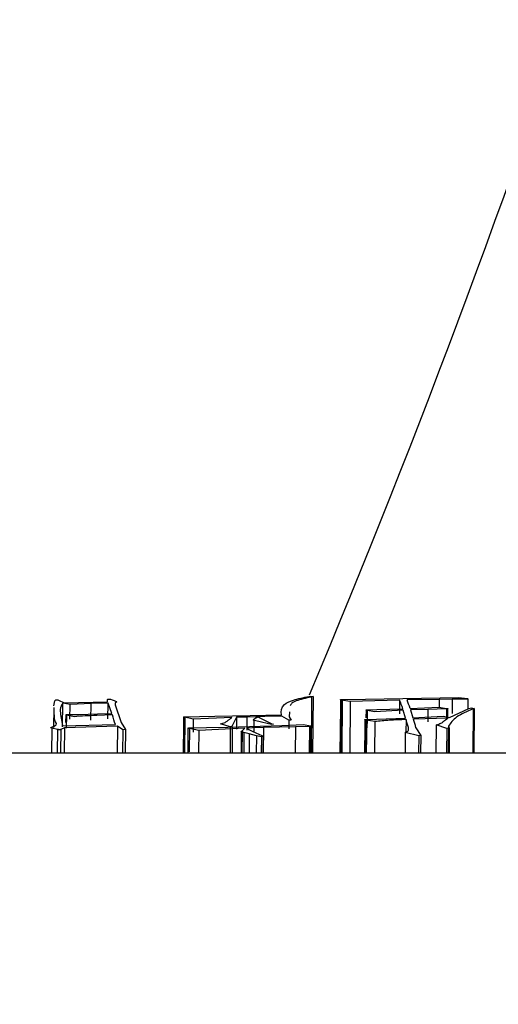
# Model space of a CAD drawing. Header units: millimetres. Extents: x -7 to 844, y 0 to 594.
# Tile 91 of 137: x 319.387 to 320.205, y 474.97 to 476.654. Entities that reach past the tile are written whole.
import ezdxf

# ---------------------------------------------------------------- set-up
doc = ezdxf.new("R2010")
doc.units = ezdxf.units.MM
doc.styles.add('SLDTEXTSTYLE2', font='HYSWLONGFANGSONG.TTF', dxfattribs={"bigfont": 'bigfont'})
doc.styles.add('SLDTEXTSTYLE3', font='HYSWLONGFANGSONG.TTF')
doc.dimstyles.new('SLDDIMSTYLE15', dxfattribs={"dimtxt": 9.875366, "dimasz": 4.884615, "dimexe": 0, "dimexo": 0.0625, "dimgap": 2.468842, "dimtad": 0, "dimtih": 1, "dimtoh": 1, "dimlfac": 5, "dimrnd": 1e-09, "dimzin": 12, "dimdsep": 46, "dimtxsty": 'SLDTEXTSTYLE3', "dimblk1": 'NONE', "dimblk2": 'NONE', "dimsah": 1, "dimcen": 0, "dimadec": 0, "dimazin": 3, "dimtfac": 1, "dimtdec": 3, "dimtmove": 0, "dimatfit": 3, "dimldrblk": 'NONE', "dimfxl": 1, "dimfrac": 2, "dimtolj": 1, "dimtzin": 12, "dimarcsym": 0})

# ---------------------------------------------------------------- blocks, each defined once
blk = doc.blocks.new('_D_55')
at = {"color": 7, "linetype": 'Continuous', "lineweight": 18}
blk.add_line((512.9103, 531.6318), (472.0115, 531.6318), dxfattribs=at)
at = {"color": 7, "linetype": 'Continuous', "lineweight": 18, "attachment_point": 1}
for s, insert, char_height, style in [('通', (502.6797, 543.5691), 9.2604, 'SLDTEXTSTYLE2'), ('%%c', (482.4208, 543.5691), 9.26042, 'SLDTEXTSTYLE3'), ('22', (494.0367, 543.5691), 9.26042, 'SLDTEXTSTYLE3'), ('8-', (472.0115, 543.5691), 9.26042, 'SLDTEXTSTYLE3')]:
    blk.add_mtext(s, dxfattribs=dict(at, insert=insert, char_height=char_height, style=style))
blk = doc.blocks.new('_None')

msp = doc.modelspace()

# ---------------------------------------------------------------- linework, layer by layer
at = {"color": 7, "linetype": 'Continuous', "lineweight": 25}
for p, q in [((319.452903, 475.490197), (319.462985, 475.485916)), ((319.460176, 475.444393), (319.460544, 475.485233)), ((319.473028, 475.482877), (319.460544, 475.485233)), ((319.462985, 475.485916), (319.537093, 475.487317)), ((319.472797, 475.457718), (319.473028, 475.482877)), ((319.508753, 475.484492), (319.473028, 475.482877)), ((319.537864, 475.485233), (319.508753, 475.484492)), ((319.536946, 475.489836), (319.537101, 475.491378)), ((319.537093, 475.487317), (319.536946, 475.489836)), ((319.53762, 475.458247), (319.537864, 475.485233)), ((319.544404, 475.467452), (319.537864, 475.485233)), ((319.542007, 475.491726), (319.544613, 475.490907)), ((319.544613, 475.490907), (319.548205, 475.489598)), ((319.548205, 475.489598), (319.551497, 475.488159)), ((319.549781, 475.484437), (319.550218, 475.482123)), ((319.550218, 475.482123), (319.560491, 475.451876)), ((319.881237, 475.496669), (319.884506, 475.497226)), ((319.884506, 475.497226), (319.888315, 475.496444)), ((319.885872, 475.495824), (319.885431, 475.442474)), ((319.888315, 475.496444), (319.885872, 475.495824)), ((319.888315, 475.496444), (319.887519, 475.399518)), ((319.935114, 475.491049), (319.934999, 475.477735)), ((319.936489, 475.490434), (319.935703, 475.399518)), ((319.951759, 475.487918), (319.936489, 475.490434)), ((319.938074, 475.491378), (319.978099, 475.491848)), ((319.951759, 475.487918), (319.950979, 475.399518)), ((320.036307, 475.490311), (319.951759, 475.487918)), ((319.978099, 475.491848), (320.137723, 475.494914)), ((320.036307, 475.490311), (320.036105, 475.467003)), ((320.103915, 475.491439), (320.048988, 475.490548)), ((320.103915, 475.491439), (320.1038, 475.478038)), ((320.126199, 475.491726), (320.103915, 475.491439)), ((320.126199, 475.491726), (320.125993, 475.467648)), ((320.15085, 475.49196), (320.126199, 475.491726)), ((320.137723, 475.494914), (320.151668, 475.492953)), ((320.153317, 475.475236), (320.153463, 475.492437)), ((319.445124, 475.4777), (319.444798, 475.443352)), ((319.465475, 475.465119), (319.465339, 475.451866)), ((319.467736, 475.465443), (319.487705, 475.465857)), ((319.487705, 475.465857), (319.519909, 475.466692)), ((319.545192, 475.465018), (319.518415, 475.464039)), ((319.519909, 475.466692), (319.544404, 475.467452)), ((319.780766, 475.464102), (319.834105, 475.465298)), ((319.84819, 475.470228), (319.8476, 475.46177)), ((319.934999, 475.477735), (319.934326, 475.399518)), ((319.978815, 475.473246), (319.978686, 475.459973)), ((319.980777, 475.472626), (319.980556, 475.450082)), ((319.99389, 475.470407), (319.980777, 475.472626)), ((319.981562, 475.473695), (319.997246, 475.474227)), ((320.042452, 475.473162), (319.99389, 475.470407)), ((319.997246, 475.474227), (320.019413, 475.474894)), ((320.019413, 475.474894), (320.041617, 475.475617)), ((320.046444, 475.459611), (320.042452, 475.473162)), ((320.054232, 475.476075), (320.103357, 475.478102)), ((320.055087, 475.473567), (320.05906, 475.460113)), ((320.084498, 475.474492), (320.055088, 475.473567)), ((320.084498, 475.474492), (320.084289, 475.452967)), ((320.100627, 475.474894), (320.084498, 475.474492)), ((320.116702, 475.475285), (320.100627, 475.474894)), ((320.103357, 475.478102), (320.116384, 475.476211)), ((320.116384, 475.476211), (320.116204, 475.457409)), ((320.116702, 475.475285), (320.116531, 475.457646)), ((320.118392, 475.461317), (320.11853, 475.475649)), ((320.121457, 475.460763), (320.154456, 475.475753)), ((320.154456, 475.475753), (320.159002, 475.477188)), ((320.159002, 475.477188), (320.163601, 475.476143)), ((320.161878, 475.47549), (320.161145, 475.399518)), ((320.163601, 475.476143), (320.161878, 475.47549)), ((320.163601, 475.476143), (320.162865, 475.399518)), ((319.459242, 475.450302), (319.460156, 475.446022)), ((319.460156, 475.446022), (319.550297, 475.448399)), ((319.467047, 475.442339), (319.467274, 475.464383)), ((319.480112, 475.461833), (319.467274, 475.464383)), ((319.560491, 475.451876), (319.567406, 475.439911)), ((319.666832, 475.448278), (319.66632, 475.399518)), ((319.666971, 475.461523), (319.666832, 475.448278)), ((319.66889, 475.460911), (319.668244, 475.399518)), ((319.683354, 475.457871), (319.668891, 475.460911)), ((319.670567, 475.46177), (319.694017, 475.462055)), ((319.683354, 475.457871), (319.683115, 475.435593)), ((319.749393, 475.460624), (319.683354, 475.457871)), ((319.694017, 475.462055), (319.720125, 475.462624)), ((319.720125, 475.462624), (319.780766, 475.464102)), ((319.74685, 475.444703), (319.729906, 475.449763)), ((319.757435, 475.460911), (319.749837, 475.44625)), ((319.757435, 475.460911), (319.757223, 475.440755)), ((319.775057, 475.461336), (319.757435, 475.460911)), ((319.775057, 475.461336), (319.774819, 475.438721)), ((319.805715, 475.462192), (319.775057, 475.461336)), ((319.787052, 475.457579), (319.790547, 475.459974)), ((319.797703, 475.453074), (319.790186, 475.455011)), ((319.797066, 475.460188), (319.801748, 475.457655)), ((319.812275, 475.449538), (319.797703, 475.453074)), ((319.801748, 475.457655), (319.818003, 475.44992)), ((319.834939, 475.462687), (319.805715, 475.462192)), ((319.817674, 475.44832), (319.812275, 475.449538)), ((319.820564, 475.449009), (319.817674, 475.44832)), ((319.818004, 475.44992), (319.820564, 475.449009)), ((319.834643, 475.447094), (319.871661, 475.448783)), ((319.84709, 475.456038), (319.834939, 475.462687)), ((319.84709, 475.456038), (319.846929, 475.441152)), ((319.850857, 475.456267), (319.84709, 475.456038)), ((319.8476, 475.46177), (319.850857, 475.456267)), ((319.871661, 475.448783), (319.883629, 475.44625)), ((319.976808, 475.456738), (319.976666, 475.443505)), ((319.978782, 475.455973), (319.978172, 475.399518)), ((319.993786, 475.453527), (319.978782, 475.455972)), ((319.979925, 475.457287), (319.979305, 475.399518)), ((319.979925, 475.457287), (320.046444, 475.459611)), ((319.993786, 475.453527), (319.993195, 475.399518)), ((320.047254, 475.456994), (320.047024, 475.43554)), ((320.05906, 475.460113), (320.110402, 475.462761)), ((320.119148, 475.459536), (320.05989, 475.457438)), ((320.098668, 475.448093), (320.098122, 475.399518)), ((320.11712, 475.441725), (320.098668, 475.448093)), ((320.110402, 475.462761), (320.121457, 475.460763)), ((319.441832, 475.442436), (319.441334, 475.399421)), ((319.45138, 475.440075), (319.441832, 475.442436)), ((319.45138, 475.440075), (319.450906, 475.399518)), ((319.463302, 475.443063), (319.457222, 475.440075)), ((319.463302, 475.443063), (319.4628, 475.399518)), ((319.553821, 475.445552), (319.463302, 475.443063)), ((319.553821, 475.445552), (319.553296, 475.399518)), ((319.563281, 475.439511), (319.553821, 475.445552)), ((319.563281, 475.439511), (319.562812, 475.399518)), ((319.567406, 475.439911), (319.563281, 475.439511)), ((319.567406, 475.439911), (319.566934, 475.399518)), ((319.674434, 475.44229), (319.674282, 475.429091)), ((319.67698, 475.441492), (319.676517, 475.401538)), ((319.692974, 475.438401), (319.676981, 475.441492)), ((319.677066, 475.442598), (319.705867, 475.443225)), ((319.692974, 475.438401), (319.692517, 475.399518)), ((319.771508, 475.442203), (319.692974, 475.438401)), ((319.705867, 475.443225), (319.742347, 475.44423)), ((319.742347, 475.44423), (319.834642, 475.447094)), ((319.74685, 475.444703), (319.746333, 475.399518)), ((319.750243, 475.444852), (319.74685, 475.444703)), ((319.750243, 475.444852), (319.749725, 475.399518)), ((319.765559, 475.43606), (319.765403, 475.422876)), ((319.766913, 475.437999), (319.766459, 475.399518)), ((319.766913, 475.437999), (319.771508, 475.442203)), ((319.770124, 475.434692), (319.769703, 475.399518)), ((319.779285, 475.43241), (319.770124, 475.434692)), ((319.784892, 475.442668), (319.77538, 475.442285)), ((319.77538, 475.442285), (319.77868, 475.440146)), ((319.77868, 475.440146), (319.78505, 475.436632)), ((319.779285, 475.43241), (319.778887, 475.399518)), ((319.79166, 475.429444), (319.779285, 475.43241)), ((319.80367, 475.443294), (319.784892, 475.442668)), ((319.78505, 475.436632), (319.800571, 475.42953)), ((319.80367, 475.443294), (319.803166, 475.399518)), ((319.858167, 475.444783), (319.80367, 475.443294)), ((319.882328, 475.445403), (319.858167, 475.444783)), ((319.882328, 475.445403), (319.881805, 475.399518)), ((319.883629, 475.44625), (319.883098, 475.399518)), ((319.885336, 475.399518), (319.885862, 475.445745)), ((319.976666, 475.443505), (319.976192, 475.399518)), ((320.045922, 475.435017), (320.045497, 475.399518)), ((320.069137, 475.429284), (320.045922, 475.435017)), ((320.064183, 475.442981), (320.072451, 475.429947)), ((320.11712, 475.441725), (320.11663, 475.399518)), ((320.121222, 475.442203), (320.11712, 475.441725)), ((320.119536, 475.445472), (320.119013, 475.399518)), ((320.119536, 475.445472), (320.121222, 475.442203)), ((320.121222, 475.442203), (320.120728, 475.399518)), ((319.674282, 475.429091), (319.67394, 475.399518)), ((319.765403, 475.422876), (319.765126, 475.399518)), ((319.79166, 475.429444), (319.791294, 475.399518)), ((319.799883, 475.42762), (319.79166, 475.429444)), ((319.799883, 475.42762), (319.799536, 475.399518)), ((319.80273, 475.428533), (319.799883, 475.42762)), ((319.800571, 475.42953), (319.80273, 475.428533)), ((319.80273, 475.428533), (319.802374, 475.399518)), ((320.069137, 475.429284), (320.068772, 475.399518)), ((320.072451, 475.429947), (320.069137, 475.429284)), ((320.072451, 475.429947), (320.07208, 475.399518)), ((335.610703, 475.399518), (312.903434, 475.399518))]:
    msp.add_line(p, q, dxfattribs=at)
at = {"color": 8, "linetype": 'Continuous', "lineweight": 25}
for p, q in [((319.508494, 475.455841), (319.508753, 475.484492)), ((319.938074, 475.491378), (319.937286, 475.399518)), ((319.787052, 475.457579), (319.786819, 475.435822)), ((319.457222, 475.440075), (319.456748, 475.399518)), ((319.858167, 475.444783), (319.857649, 475.399518))]:
    msp.add_line(p, q, dxfattribs=at)
at = {"color": 7, "linetype": 'Continuous', "lineweight": 25, "flags": 128}
msp.add_lwpolyline([(319.445389, 475.480682), (319.446109, 475.486336), (319.446874, 475.489072), (319.448084, 475.490398), (319.448847, 475.490705), (319.449258, 475.490778), (319.449476, 475.490801), (319.449702, 475.490816), (319.449938, 475.490821), (319.450181, 475.490818), (319.450694, 475.490786), (319.451213, 475.490713), (319.451754, 475.490591), (319.452903, 475.490197), (319.452903, 475.490197)], dxfattribs=at)
at = {"color": 7, "linetype": 'Continuous', "lineweight": 18}
msp.add_arc((304.29717, 482.130287), 43.076923, 262.7000494, 5.9555652, dxfattribs=at)
at = {"color": 8, "linetype": 'Continuous', "lineweight": 25}
msp.add_arc((304.139196, 482.130287), 17.08239, 337.1583238, 346.988116, dxfattribs=at)
at = {"color": 7, "linetype": 'Continuous', "lineweight": 25}
for centre, radius, start, end in [((319.60802, 475.327234), 0.458283, 18.891672, 20.845127), ((319.623546, 475.328236), 0.455353, 18.945511, 20.882591), ((318.87806, 475.250994), 0.700622, 16.365113, 17.78691), ((319.314545, 475.232017), 0.766471, 16.006986, 17.068992), ((319.327718, 475.232122), 0.766057, 15.977059, 17.105037), ((318.967213, 475.21842), 0.815112, 16.128483, 16.230828)]:
    msp.add_arc(centre, radius, start, end, dxfattribs=at)
for points, knots in [([(319.460544, 475.485233), (319.458601, 475.48167), (319.454688, 475.474493), (319.45758, 475.462791), (319.458697, 475.454399), (319.459242, 475.450302)], [0, 0, 0, 0, 0.33547714, 0.67560636, 1, 1, 1, 1]), ([(319.537101, 475.491378), (319.53714, 475.491501), (319.537202, 475.491694), (319.537566, 475.491907), (319.537953, 475.492013), (319.538307, 475.492073), (319.538693, 475.492109), (319.53906, 475.492121), (319.539446, 475.49212), (319.539975, 475.492094), (319.540655, 475.492027), (319.541372, 475.491901), (319.541772, 475.491791), (319.542007, 475.491726)], [0, 0, 0, 0, 0.25199956, 0.39410457, 0.45164384, 0.50235573, 0.56129457, 0.58870561, 0.61631498, 0.6767168, 0.75049913, 0.85366412, 1, 1, 1, 1]), ([(319.551497, 475.488159), (319.551865, 475.488009), (319.552416, 475.487785), (319.553515, 475.487159), (319.550002, 475.486117), (319.549866, 475.485077), (319.549781, 475.484437)], [0, 0, 0, 0, 0.12533214, 0.18795146, 0.50043666, 1, 1, 1, 1]), ([(319.834105, 475.465298), (319.83372, 475.471326), (319.833142, 475.480355), (319.852348, 475.490613), (319.871629, 475.494655), (319.881237, 475.496669)], [0, 0, 0, 0, 0.50190285, 0.75179489, 1, 1, 1, 1]), ([(319.885872, 475.495824), (319.885608, 475.495755), (319.877071, 475.493505), (319.860276, 475.49033), (319.851505, 475.484972), (319.849779, 475.482067), (319.848915, 475.480613)], [0, 0, 0, 0, 0.01538912, 0.49825831, 0.74874664, 1, 1, 1, 1]), ([(319.936489, 475.490434), (319.936097, 475.490529), (319.935312, 475.490719), (319.935071, 475.490972), (319.935143, 475.491135), (319.935313, 475.491212), (319.935606, 475.491274), (319.936093, 475.491329), (319.936948, 475.491362), (319.937648, 475.491372), (319.938074, 475.491378)], [0, 0, 0, 0, 0.25130899, 0.50331938, 0.57370882, 0.63612239, 0.69455297, 0.75380424, 0.85030243, 1, 1, 1, 1]), ([(320.151668, 475.492953), (320.152199, 475.492875), (320.152987, 475.492759), (320.153462, 475.49255), (320.153487, 475.492386), (320.153276, 475.492228), (320.152783, 475.492097), (320.151905, 475.492014), (320.151244, 475.49198), (320.150851, 475.49196)], [0, 0, 0, 0, 0.24950823, 0.37009432, 0.50197988, 0.63549485, 0.75321322, 0.85285254, 1, 1, 1, 1]), ([(319.441832, 475.442436), (319.441317, 475.4426), (319.440517, 475.442854), (319.439678, 475.443151), (319.439616, 475.443399), (319.441436, 475.444207), (319.454249, 475.447699), (319.446151, 475.453624), (319.446717, 475.459059), (319.44613, 475.462855), (319.446004, 475.465889), (319.44584, 475.467938), (319.445799, 475.468468), (319.445787, 475.46861), (319.445784, 475.468653), (319.445504, 475.471761), (319.445496, 475.474688), (319.445489, 475.47761)], [0, 0, 0, 0, 0.01457219, 0.02264689, 0.02473204, 0.03339037, 0.09042413, 0.36329326, 0.4545566, 0.545821, 0.68070852, 0.71543456, 0.72461813, 0.72716505, 0.72792729, 0.72834873, 1, 1, 1, 1]), ([(319.467274, 475.464383), (319.466507, 475.464588), (319.465532, 475.464847), (319.465441, 475.465179), (319.465663, 475.465288), (319.465895, 475.46535), (319.46622, 475.465392), (319.46682, 475.46543), (319.467348, 475.465437), (319.467736, 475.465443)], [0, 0, 0, 0, 0.50119761, 0.63648804, 0.69593807, 0.75436442, 0.79767924, 0.85177164, 1, 1, 1, 1]), ([(319.980777, 475.472626), (319.980272, 475.472717), (319.979507, 475.472855), (319.978894, 475.473082), (319.978764, 475.473267), (319.978924, 475.473417), (319.979273, 475.47352), (319.979683, 475.473596), (319.980476, 475.473658), (319.981154, 475.473681), (319.981562, 475.473695)], [0, 0, 0, 0, 0.25003068, 0.3787757, 0.5022323, 0.63296393, 0.69333423, 0.75379088, 0.85208181, 1, 1, 1, 1]), ([(320.116384, 475.476211), (320.11684, 475.476141), (320.117534, 475.476036), (320.118218, 475.475863), (320.118525, 475.475716), (320.118561, 475.475589), (320.118395, 475.475494), (320.118214, 475.475435), (320.117955, 475.475388), (320.117473, 475.475334), (320.117026, 475.475306), (320.116702, 475.475285)], [0, 0, 0, 0, 0.24923091, 0.38005696, 0.50044335, 0.63038619, 0.69143015, 0.75306223, 0.7981757, 0.85348657, 1, 1, 1, 1]), ([(320.161878, 475.47549), (320.151573, 475.470972), (320.130949, 475.46193), (320.123342, 475.450961), (320.119536, 475.445472)], [0, 0, 0, 0, 0.49965986, 1, 1, 1, 1]), ([(319.518415, 475.464039), (319.511728, 475.463815), (319.498364, 475.463367), (319.486193, 475.462344), (319.480112, 475.461833)], [0, 0, 0, 0, 0.50044126, 1, 1, 1, 1]), ([(319.66889, 475.460911), (319.668463, 475.461012), (319.667784, 475.461171), (319.667153, 475.461372), (319.666972, 475.461494), (319.666959, 475.461558), (319.667023, 475.461602), (319.667155, 475.461643), (319.667627, 475.461712), (319.668837, 475.461757), (319.669902, 475.461765), (319.670567, 475.46177)], [0, 0, 0, 0, 0.251895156, 0.400067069, 0.457060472, 0.505400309, 0.52850678, 0.551938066, 0.604351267, 0.752762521, 1, 1, 1, 1]), ([(319.729906, 475.449763), (319.732936, 475.450553), (319.739034, 475.452143), (319.742197, 475.455053), (319.744814, 475.456936), (319.746327, 475.458131), (319.747463, 475.459065), (319.748572, 475.459961), (319.749393, 475.460624)], [0, 0, 0, 0, 0.24752262, 0.4981235, 0.74903338, 0.75646179, 0.81979092, 1, 1, 1, 1]), ([(319.790186, 475.455011), (319.788711, 475.455403), (319.787044, 475.455846), (319.785589, 475.456519), (319.786314, 475.456985), (319.786787, 475.457366), (319.787052, 475.457579)], [0, 0, 0, 0, 0.49905977, 0.56383081, 0.75635318, 1, 1, 1, 1]), ([(319.790547, 475.459974), (319.791017, 475.46025), (319.791734, 475.460669), (319.792778, 475.461141), (319.793307, 475.461372), (319.793746, 475.46145), (319.793982, 475.461473), (319.794233, 475.461479), (319.794443, 475.461471), (319.794819, 475.461423), (319.795218, 475.461356), (319.795881, 475.461202), (319.796077, 475.46093), (319.796528, 475.460664), (319.79684, 475.460404), (319.796977, 475.460273), (319.797066, 475.460188)], [0, 0, 0, 0, 0.27870452, 0.42460417, 0.50037368, 0.51827077, 0.53338823, 0.54715755, 0.56142206, 0.5688116, 0.62362454, 0.65287727, 0.74862665, 0.87428729, 0.91802187, 1, 1, 1, 1]), ([(319.978782, 475.455973), (319.97822, 475.456085), (319.977382, 475.456253), (319.976845, 475.456541), (319.976762, 475.456767), (319.976948, 475.456954), (319.977355, 475.457077), (319.977837, 475.457165), (319.978723, 475.457236), (319.979474, 475.457268), (319.979925, 475.457287)], [0, 0, 0, 0, 0.25005551, 0.37302329, 0.50263082, 0.63422344, 0.69395599, 0.75338886, 0.85227329, 1, 1, 1, 1]), ([(320.047254, 475.456994), (320.037699, 475.456713), (320.018617, 475.45615), (320.002055, 475.4544), (319.993786, 475.453527)], [0, 0, 0, 0, 0.50074681, 1, 1, 1, 1]), ([(320.098668, 475.448093), (320.101761, 475.448936), (320.107989, 475.450634), (320.111866, 475.454747), (320.116235, 475.45762), (320.119148, 475.459536)], [0, 0, 0, 0, 0.247452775, 0.498257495, 1, 1, 1, 1]), ([(319.457222, 475.440075), (319.45695, 475.439945), (319.456542, 475.43975), (319.455949, 475.439547), (319.455518, 475.439488), (319.455267, 475.439475), (319.454992, 475.439478), (319.45451, 475.439509), (319.453795, 475.439601), (319.453053, 475.439736), (319.452236, 475.439902), (319.451715, 475.440007), (319.451381, 475.440075)], [0, 0, 0, 0, 0.25189213, 0.37703835, 0.40685564, 0.43573546, 0.46634676, 0.50096028, 0.60686984, 0.74971446, 0.83918389, 1, 1, 1, 1]), ([(319.67698, 475.441492), (319.676423, 475.441631), (319.675548, 475.441849), (319.674618, 475.442111), (319.674407, 475.442276), (319.674461, 475.442378), (319.674712, 475.442466), (319.67505, 475.44253), (319.675453, 475.442571), (319.676106, 475.4426), (319.676661, 475.442599), (319.677066, 475.442598)], [0, 0, 0, 0, 0.319158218, 0.501003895, 0.566123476, 0.625153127, 0.685576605, 0.754424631, 0.798474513, 0.853092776, 1, 1, 1, 1]), ([(319.770124, 475.434692), (319.769161, 475.434931), (319.767716, 475.435289), (319.766279, 475.435741), (319.765671, 475.435979), (319.765461, 475.436128), (319.765596, 475.436807), (319.766275, 475.437421), (319.766913, 475.437999)], [0, 0, 0, 0, 0.24874772, 0.37327534, 0.43584799, 0.4661843, 0.49850369, 1, 1, 1, 1]), ([(319.883629, 475.44625), (319.884308, 475.446138), (319.885179, 475.445994), (319.885842, 475.445785), (319.885883, 475.445711), (319.885843, 475.44568), (319.885722, 475.445637), (319.885325, 475.445581), (319.884189, 475.445483), (319.88313, 475.445438), (319.882328, 475.445403)], [0, 0, 0, 0, 0.33944964, 0.43513167, 0.46962129, 0.48526754, 0.50079717, 0.5710942, 0.67576733, 1, 1, 1, 1]), ([(320.045922, 475.435017), (320.047532, 475.435653), (320.050762, 475.43693), (320.051483, 475.439845), (320.051372, 475.441963), (320.051298, 475.443375)], [0, 0, 0, 0, 0.24864075, 0.49887095, 1, 1, 1, 1])]:
    msp.add_open_spline(points, degree=3, knots=knots, dxfattribs=at)

# ---------------------------------------------------------------- dimensions: what is measured, and where the dimension line sits
at = {"color": 7, "linetype": 'Continuous', "lineweight": 18}
dim = msp.add_diameter_dim_2p(p1=(3.286, 2.923341), p2=(0, 0), text='8-<>通', dimstyle='SLDDIMSTYLE15', dxfattribs=at)
dim.commit()
dim.dimension.update_dxf_attribs({"geometry": '_D_55', "text_midpoint": (491.667114, 539.014431), "dimtype": 163})

doc.saveas('drawing.dxf')
